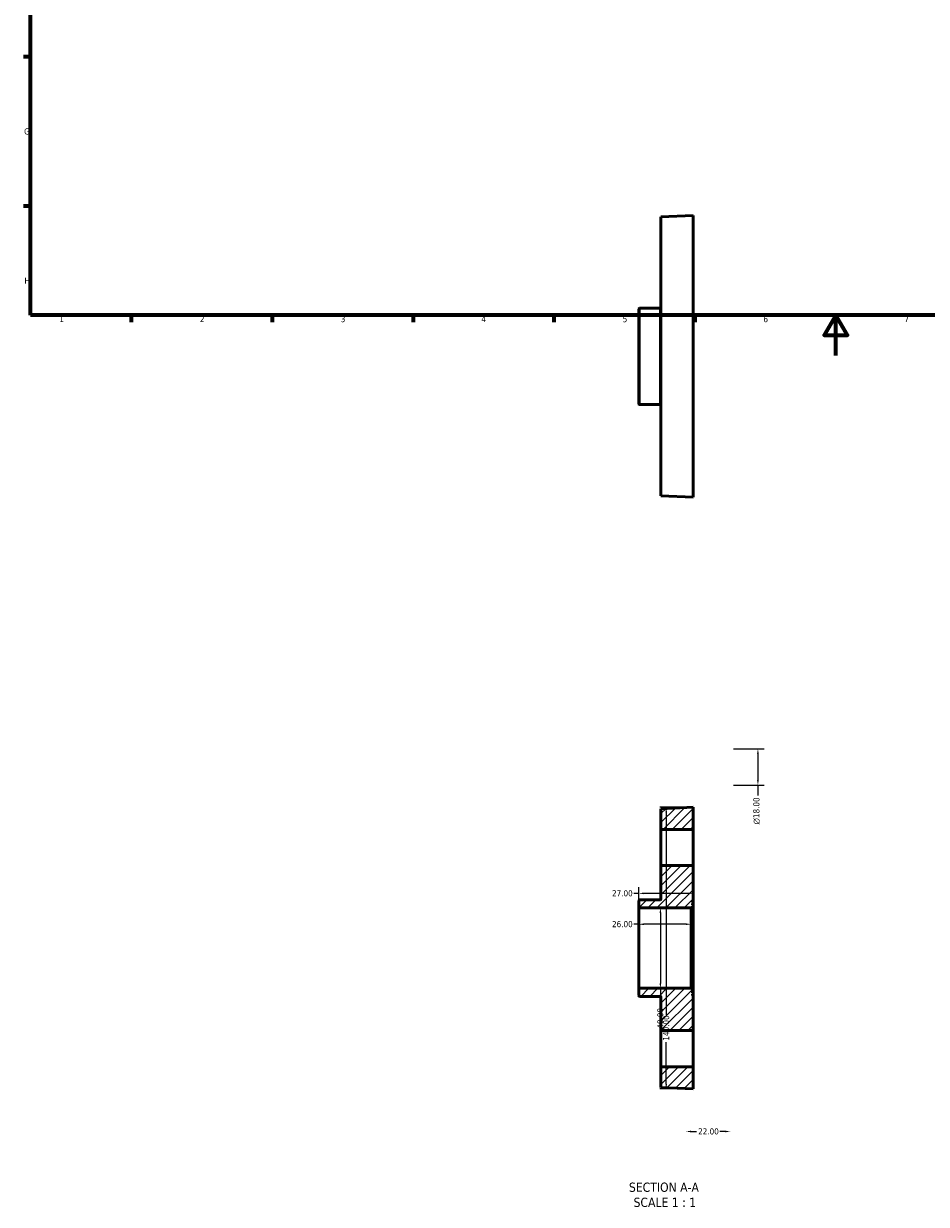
# Model space of a CAD drawing. Header units: millimetres. Extents: x -39 to 901, y -422 to 752.
# Tile 1 of 5: x 17 to 466, y -422 to 165. Entities that reach past the tile are written whole.
import ezdxf

# ---------------------------------------------------------------- set-up
doc = ezdxf.new("R2010")
doc.units = ezdxf.units.MM
for name, color, linetype, lineweight in [('Border (ANSI)', 7, 'Continuous', 70), ('Dimension (ANSI)', 7, 'Continuous', 25), ('Hatch (ANSI)', 7, 'Continuous', 18), ('Symbol (ANSI)', 7, 'Continuous', 25), ('Visible (ANSI)', 7, 'Continuous', 50), ('Visible Narrow (ANSI)', 7, 'Continuous', 35)]:
    doc.layers.add(name, color=color, linetype=linetype, lineweight=lineweight)
doc.styles.add('Label Text (ANSI)', font='tahoma.ttf')
doc.styles.add('Note Text (ANSI)', font='tahoma.ttf')
doc.dimstyles.new('Default - mm (ANSI)', dxfattribs={"dimtxt": 3.048, "dimasz": 2.5, "dimexe": 3.175, "dimexo": 1.6002, "dimgap": 0.8, "dimtad": 0, "dimtoh": 1, "dimrnd": 1e-08, "dimzin": 4, "dimdsep": 46, "dimtxsty": 'Note Text (ANSI)', "dimcen": 0.09, "dimdle": 10, "dimclrd": 256, "dimclre": 256, "dimclrt": 256, "dimadec": 1, "dimazin": 1, "dimtfac": 1, "dimtofl": 0, "dimtmove": 0, "dimatfit": 3, "dimfxl": 1, "dimtolj": 1, "dimtzin": 4, "dimlwd": -1, "dimlwe": -1, "dimarcsym": 0})

# ---------------------------------------------------------------- blocks, each defined once
blk = doc.blocks.new('Borders Default Border')
at = {"layer": 'Border (ANSI)'}
for p, q in [((20, 148.5), (16.55, 148.5)), ((20, 74.25), (16.55, 74.25)), ((70.08, 20), (70.08, 16.55)), ((140.17, 20), (140.17, 16.55)), ((210.25, 20), (210.25, 16.55)), ((280.33, 20), (280.33, 16.55)), ((350.42, 20), (350.42, 16.55))]:
    blk.add_line(p, q, dxfattribs=at)
at = {"layer": 'Border (ANSI)', "flags": 128}
for points in [[(20, 20), (20, 574), (821, 574), (821, 20), (20, 20)], [(420.5, 0), (420.5, 20), (414.73, 10), (426.27, 10), (420.5, 20)]]:
    blk.add_lwpolyline(points, dxfattribs=at)
at = {"layer": 'Border (ANSI)', "char_height": 3.05, "attachment_point": 7, "style": 'Note Text (ANSI)'}
for s, insert in [('G', (16.81, 109.79)), ('H', (16.97, 35.6)), ('1', (34.35, 16.55)), ('2', (104.2, 16.55)), ('3', (174.26, 16.49)), ('4', (244.23, 16.55)), ('5', (314.48, 16.49)), ('6', (384.49, 16.49)), ('7', (454.6, 16.55))]:
    blk.add_mtext(s, dxfattribs=dict(at, insert=insert))
blk = doc.blocks.new('*D7')
at = {"layer": 'Defpoints', "color": 0, "transparency": 16777216}
for p in [(333.27, -274.63), (333.27, -314.63), (333.27, -314.63)]:
    blk.add_point(p, dxfattribs=at)
at = {"layer": 'Dimension (ANSI)', "transparency": 16777216}
for p, q in [((333.27, -277.13), (333.27, -312.13)), ((333.27, -314.63), (333.27, -323.74))]:
    blk.add_line(p, q, dxfattribs=at)
for points in [[(332.85, -277.13), (333.69, -277.13), (333.27, -274.63)], [(332.85, -312.13), (333.69, -312.13), (333.27, -314.63)]]:
    blk.add_solid(points, dxfattribs=at)
at = {"layer": 'Dimension (ANSI)', "transparency": 16777216, "insert": (331.68, -334.71), "char_height": 3.048, "attachment_point": 1, "rotation": 90, "style": 'Note Text (ANSI)'}
blk.add_mtext('\\A1;40.00', dxfattribs=at)
blk = doc.blocks.new('*D8')
at = {"layer": 'Defpoints', "color": 0, "transparency": 16777216}
for p in [(368.03, -195.63), (381.77, -195.63), (368.03, -213.63)]:
    blk.add_point(p, dxfattribs=at)
at = {"layer": 'Dimension (ANSI)', "transparency": 16777216}
for p, q in [((369.63, -195.63), (384.94, -195.63)), ((381.77, -198.13), (381.77, -211.13)), ((369.63, -213.63), (384.94, -213.63)), ((381.77, -213.63), (381.77, -218.83))]:
    blk.add_line(p, q, dxfattribs=at)
for points in [[(381.35, -198.13), (382.18, -198.13), (381.77, -195.63)], [(381.35, -211.13), (382.18, -211.13), (381.77, -213.63)]]:
    blk.add_solid(points, dxfattribs=at)
at = {"layer": 'Dimension (ANSI)', "transparency": 16777216, "insert": (379.47, -233.17), "char_height": 3.048, "attachment_point": 1, "rotation": 90, "style": 'Note Text (ANSI)'}
blk.add_mtext('\\A1;\\fAIGDT|b0|i0;\\H3.0480;\\ln\\fTahoma|b0|i0;\\H3.0480;18.00', dxfattribs=at)
blk = doc.blocks.new('*D9')
at = {"layer": 'Defpoints', "color": 0, "transparency": 16777216}
for p in [(346.03, -384.63), (368.03, -384.63), (368.03, -385.82)]:
    blk.add_point(p, dxfattribs=at)
at = {"layer": 'Dimension (ANSI)', "transparency": 16777216}
for p, q in [((348.53, -385.82), (351.22, -385.82)), ((365.53, -385.82), (362.85, -385.82))]:
    blk.add_line(p, q, dxfattribs=at)
for points in [[(348.53, -385.41), (348.53, -386.24), (346.03, -385.82)], [(365.53, -385.41), (365.53, -386.24), (368.03, -385.82)]]:
    blk.add_solid(points, dxfattribs=at)
at = {"layer": 'Dimension (ANSI)', "transparency": 16777216, "insert": (352.02, -384.24), "char_height": 3.048, "attachment_point": 1, "style": 'Note Text (ANSI)'}
blk.add_mtext('\\A1;22.00', dxfattribs=at)
blk = doc.blocks.new('*D10')
at = {"layer": 'Defpoints', "color": 0, "transparency": 16777216}
for p in [(322.53, -282.78), (322.53, -294.63), (348.53, -294.63)]:
    blk.add_point(p, dxfattribs=at)
at = {"layer": 'Dimension (ANSI)', "transparency": 16777216}
for p, q in [((322.53, -282.78), (320.03, -282.78)), ((346.03, -282.78), (325.03, -282.78))]:
    blk.add_line(p, q, dxfattribs=at)
for points in [[(325.03, -282.36), (325.03, -283.19), (322.53, -282.78)], [(346.03, -282.36), (346.03, -283.19), (348.53, -282.78)]]:
    blk.add_solid(points, dxfattribs=at)
at = {"layer": 'Dimension (ANSI)', "transparency": 16777216, "insert": (309.2, -281.19), "char_height": 3.048, "attachment_point": 1, "style": 'Note Text (ANSI)'}
blk.add_mtext('\\A1;26.00', dxfattribs=at)
blk = doc.blocks.new('*D11')
at = {"layer": 'Defpoints', "color": 0, "transparency": 16777216}
for p in [(349.53, -224.63), (336.16, -364.63), (349.53, -364.63)]:
    blk.add_point(p, dxfattribs=at)
at = {"layer": 'Dimension (ANSI)', "transparency": 16777216}
for p, q in [((347.93, -224.63), (332.99, -224.63)), ((336.16, -227.13), (336.16, -327.79)), ((336.16, -362.13), (336.16, -341.47)), ((347.93, -364.63), (332.99, -364.63))]:
    blk.add_line(p, q, dxfattribs=at)
for points in [[(335.75, -227.13), (336.58, -227.13), (336.16, -224.63)], [(335.75, -362.13), (336.58, -362.13), (336.16, -364.63)]]:
    blk.add_solid(points, dxfattribs=at)
at = {"layer": 'Dimension (ANSI)', "transparency": 16777216, "insert": (334.58, -340.67), "char_height": 3.048, "attachment_point": 1, "rotation": 90, "style": 'Note Text (ANSI)'}
blk.add_mtext('\\A1;140.00', dxfattribs=at)
blk = doc.blocks.new('*D17')
at = {"layer": 'Defpoints', "color": 0, "transparency": 16777216}
for p in [(322.53, -267.44), (322.53, -274.23), (349.53, -275.23)]:
    blk.add_point(p, dxfattribs=at)
at = {"layer": 'Dimension (ANSI)', "transparency": 16777216}
for p, q in [((322.53, -267.44), (320.03, -267.44)), ((322.53, -272.63), (322.53, -264.27)), ((347.03, -267.44), (325.03, -267.44)), ((349.53, -273.63), (349.53, -264.27))]:
    blk.add_line(p, q, dxfattribs=at)
for points in [[(325.03, -267.03), (325.03, -267.86), (322.53, -267.44)], [(347.03, -267.03), (347.03, -267.86), (349.53, -267.44)]]:
    blk.add_solid(points, dxfattribs=at)
at = {"layer": 'Dimension (ANSI)', "transparency": 16777216, "insert": (309.2, -265.86), "char_height": 3.048, "attachment_point": 1, "style": 'Note Text (ANSI)'}
blk.add_mtext('\\A1;27.00', dxfattribs=at)

msp = doc.modelspace()

# ---------------------------------------------------------------- hatches: boundary and pattern name
at = {"layer": 'Hatch (ANSI)'}
h = msp.add_hatch(dxfattribs=at)
h.set_pattern_fill('ANSI31', color=256, scale=25.4, style=0)
h.set_pattern_definition([(45, (0, 0), (-2.245064, 2.245064), [])])
edge = h.paths.add_edge_path()
edge.add_ellipse((322.9312, -274.2259), major_axis=(-0.4, 0), ratio=1, start_angle=0, end_angle=90)
edge.add_line((322.9312, -274.6259), (348.5312, -274.6259))
edge.add_line((348.5312, -274.6259), (348.5312, -275.6259))
edge.add_line((348.5312, -275.6259), (349.1312, -275.6259))
edge.add_ellipse((349.1312, -275.2259), major_axis=(0, -0.4), ratio=1, start_angle=0, end_angle=90)
edge.add_line((349.5312, -275.2259), (349.5312, -274.5259))
edge.add_line((349.5312, -274.5259), (349.2512, -274.5259))
edge.add_line((349.2512, -274.5259), (349.2512, -273.8259))
edge.add_line((349.2512, -273.8259), (349.5312, -273.8259))
edge.add_line((349.5312, -273.8259), (349.5312, -273.1259))
edge.add_line((349.5312, -273.1259), (349.2512, -273.1259))
edge.add_line((349.2512, -273.1259), (349.2512, -272.4259))
edge.add_line((349.2512, -272.4259), (349.5312, -272.4259))
edge.add_line((349.5312, -272.4259), (349.5312, -271.7259))
edge.add_line((349.5312, -271.7259), (349.2512, -271.7259))
edge.add_line((349.2512, -271.7259), (349.2512, -271.0259))
edge.add_line((349.2512, -271.0259), (349.5312, -271.0259))
edge.add_line((349.5312, -271.0259), (349.5312, -253.6259))
edge.add_line((349.5312, -253.6259), (333.5312, -253.6259))
edge.add_line((333.5312, -253.6259), (333.5312, -270.2259))
edge.add_ellipse((333.1312, -270.2259), major_axis=(0.4, 0), ratio=1, start_angle=270, end_angle=360, ccw=False)
edge.add_line((333.1312, -270.6259), (322.9312, -270.6259))
edge.add_ellipse((322.9312, -271.0259), major_axis=(0, 0.4), ratio=1, start_angle=0, end_angle=90)
edge.add_line((322.5312, -271.0259), (322.5312, -274.2259))
edge = h.paths.add_edge_path()
edge.add_ellipse((322.9312, -315.0259), major_axis=(0, 0.4), ratio=1, start_angle=0, end_angle=90)
edge.add_line((322.5312, -315.0259), (322.5312, -318.2259))
edge.add_ellipse((322.9312, -318.2259), major_axis=(-0.4, 0), ratio=1, start_angle=0, end_angle=90)
edge.add_line((322.9312, -318.6259), (333.1312, -318.6259))
edge.add_ellipse((333.1312, -319.0259), major_axis=(0, 0.4), ratio=1, start_angle=270, end_angle=360, ccw=False)
edge.add_line((333.5312, -319.0259), (333.5312, -335.6259))
edge.add_line((333.5312, -335.6259), (349.5312, -335.6259))
edge.add_line((349.5312, -335.6259), (349.5312, -318.2259))
edge.add_line((349.5312, -318.2259), (349.2512, -318.2259))
edge.add_line((349.2512, -318.2259), (349.2512, -317.5259))
edge.add_line((349.2512, -317.5259), (349.5312, -317.5259))
edge.add_line((349.5312, -317.5259), (349.5312, -316.8259))
edge.add_line((349.5312, -316.8259), (349.2512, -316.8259))
edge.add_line((349.2512, -316.8259), (349.2512, -316.1259))
edge.add_line((349.2512, -316.1259), (349.5312, -316.1259))
edge.add_line((349.5312, -316.1259), (349.5312, -315.4259))
edge.add_line((349.5312, -315.4259), (349.2512, -315.4259))
edge.add_line((349.2512, -315.4259), (349.2512, -314.7259))
edge.add_line((349.2512, -314.7259), (349.5312, -314.7259))
edge.add_line((349.5312, -314.7259), (349.5312, -314.0259))
edge.add_ellipse((349.1312, -314.0259), major_axis=(0.4, 0), ratio=1, start_angle=0, end_angle=90)
edge.add_line((349.1312, -313.6259), (348.5312, -313.6259))
edge.add_line((348.5312, -313.6259), (348.5312, -314.6259))
edge.add_line((348.5312, -314.6259), (322.9312, -314.6259))
h.paths.add_polyline_path([(333.5312, -225.3259), (333.5312, -235.6259), (349.5312, -235.6259), (349.5312, -224.6259)])
h.paths.add_polyline_path([(333.5312, -353.6259), (333.5312, -363.9259), (349.5312, -364.6259), (349.5312, -353.6259)])

# ---------------------------------------------------------------- linework, layer by layer
at = {"layer": 'Visible (ANSI)'}
for p, q in [((333.5312, 68.8288), (349.5312, 69.5288)), ((333.5312, 68.8288), (333.5312, -69.7712)), ((349.5312, 69.5288), (349.5312, -70.4712)), ((333.1312, 23.5288), (322.9312, 23.5288)), ((322.5312, -24.0712), (322.5312, 23.1288)), ((333.1312, -24.4712), (322.9312, -24.4712)), ((333.5312, -69.7712), (349.5312, -70.4712)), ((349.5312, -224.6259), (333.5312, -225.3259)), ((333.5312, -225.3259), (333.5312, -235.6259)), ((349.5312, -235.6259), (349.5312, -224.6259)), ((333.5312, -235.6259), (349.5312, -235.6259)), ((333.5312, -253.6259), (333.5312, -235.6259)), ((349.5312, -235.6259), (349.5312, -253.6259)), ((349.5312, -253.6259), (333.5312, -253.6259)), ((333.5312, -253.6259), (333.5312, -270.2259)), ((349.5312, -271.0259), (349.5312, -253.6259)), ((322.5312, -271.0259), (322.5312, -274.2259)), ((322.5312, -274.2259), (322.5312, -315.0259)), ((333.1312, -270.6259), (322.9312, -270.6259)), ((322.9312, -274.6259), (348.5312, -274.6259)), ((348.5312, -274.6259), (348.5312, -275.6259)), ((348.5312, -275.6259), (349.1312, -275.6259)), ((348.5312, -275.6259), (348.5312, -313.6259)), ((349.2512, -271.7259), (349.2512, -271.0259)), ((349.2512, -271.0259), (349.5312, -271.0259)), ((349.5312, -271.7259), (349.2512, -271.7259)), ((349.2512, -273.1259), (349.2512, -272.4259)), ((349.2512, -272.4259), (349.5312, -272.4259)), ((349.5312, -273.1259), (349.2512, -273.1259)), ((349.2512, -274.5259), (349.2512, -273.8259)), ((349.2512, -273.8259), (349.5312, -273.8259)), ((349.5312, -274.5259), (349.2512, -274.5259)), ((349.5312, -271.0259), (349.5312, -271.7259)), ((349.5312, -272.4259), (349.5312, -271.7259)), ((349.5312, -272.4259), (349.5312, -273.1259)), ((349.5312, -273.8259), (349.5312, -273.1259)), ((349.5312, -273.8259), (349.5312, -274.5259)), ((349.5312, -275.2259), (349.5312, -274.5259)), ((349.5312, -314.0259), (349.5312, -275.2259)), ((322.5312, -315.0259), (322.5312, -318.2259)), ((348.5312, -314.6259), (322.9312, -314.6259)), ((349.1312, -313.6259), (348.5312, -313.6259)), ((348.5312, -313.6259), (348.5312, -314.6259)), ((349.2512, -315.4259), (349.2512, -314.7259)), ((349.2512, -314.7259), (349.5312, -314.7259)), ((349.5312, -315.4259), (349.2512, -315.4259)), ((349.2512, -316.8259), (349.2512, -316.1259)), ((349.2512, -316.1259), (349.5312, -316.1259)), ((349.5312, -316.8259), (349.2512, -316.8259)), ((349.5312, -314.7259), (349.5312, -314.0259)), ((349.5312, -314.7259), (349.5312, -315.4259)), ((349.5312, -316.1259), (349.5312, -315.4259)), ((349.5312, -316.1259), (349.5312, -316.8259)), ((349.5312, -317.5259), (349.5312, -316.8259)), ((322.9312, -318.6259), (333.1312, -318.6259)), ((333.5312, -319.0259), (333.5312, -335.6259)), ((349.2512, -318.2259), (349.2512, -317.5259)), ((349.2512, -317.5259), (349.5312, -317.5259)), ((349.5312, -318.2259), (349.2512, -318.2259)), ((349.5312, -317.5259), (349.5312, -318.2259)), ((349.5312, -335.6259), (349.5312, -318.2259)), ((333.5312, -335.6259), (349.5312, -335.6259)), ((333.5312, -353.6259), (333.5312, -335.6259)), ((349.5312, -335.6259), (349.5312, -353.6259)), ((333.5312, -353.6259), (333.5312, -363.9259)), ((349.5312, -353.6259), (333.5312, -353.6259)), ((349.5312, -364.6259), (349.5312, -353.6259)), ((333.5312, -363.9259), (349.5312, -364.6259))]:
    msp.add_line(p, q, dxfattribs=at)
for centre, start, end in [((322.9312, 23.1288), 90, 180), ((333.1312, 23.9288), 270, 0), ((322.9312, -24.0712), 180, 270), ((333.1312, -24.8712), 0, 90), ((322.9312, -271.0259), 90, 180), ((322.9312, -274.2259), 180, 270), ((333.1312, -270.2259), 270, 0), ((349.1312, -275.2259), 270, 0), ((322.9312, -315.0259), 90, 180), ((349.1312, -314.0259), 0, 90), ((322.9312, -318.2259), 180, 270), ((333.1312, -319.0259), 0, 90)]:
    msp.add_arc(centre, 0.4, start, end, dxfattribs=at)
at = {"layer": 'Visible Narrow (ANSI)'}
for p, q in [((322.9312, 23.2333), (322.9312, -24.1757)), ((333.1312, -24.1757), (333.1312, 23.2333))]:
    msp.add_line(p, q, dxfattribs=at)

# ---------------------------------------------------------------- block references
msp.add_blockref('Borders Default Border', (0, 0))

# ---------------------------------------------------------------- texts
at = {"layer": 'Symbol (ANSI)', "char_height": 4.572, "attachment_point": 7, "style": 'Label Text (ANSI)'}
for s, insert in [('SECTION A-A', (317.6068, -415.8905)), ('SCALE 1 : 1', (319.9261, -423.4034))]:
    msp.add_mtext(s, dxfattribs=dict(at, insert=insert))

# ---------------------------------------------------------------- dimensions: what is measured, and where the dimension line sits
at = {"layer": 'Dimension (ANSI)'}
dim = msp.add_linear_dim(base=(381.7655, -195.6259), p1=(368.0312, -213.6259), p2=(368.0312, -195.6259), angle=90, text='\\fAIGDT|b0|i0;\\H3.0480;\\ln\\fTahoma|b0|i0;\\H3.0480;<>', dimstyle='Default - mm (ANSI)', override={"dimtoh": 0, "dimdec": 2, "dimtp": 0, "dimtm": 0, "dimtdec": 2, "dimatfit": 2}, dxfattribs=at)
dim.commit()
dim.dimension.update_dxf_attribs({"geometry": '*D8', "text_midpoint": (381.7655, -226.4016), "dimtype": 160})
for base, p1, p2, angle, override, picture, middle in [((336.1618, -364.6259), (349.5312, -224.6259), (349.5312, -364.6259), 90, {"dimtoh": 0, "dimdec": 2, "dimtp": 0, "dimtm": 0, "dimtdec": 2, "dimatfit": 1}, '*D11', (336.1618, -334.6259)), ((322.5312, -267.4437), (349.5312, -275.2259), (322.5312, -274.2259), 180, {"dimtoh": 0, "dimdec": 2, "dimtp": 0, "dimtm": 0, "dimtdec": 2, "dimatfit": 2}, '*D17', (314.216, -267.4437)), ((333.2695, -314.6259), (333.2695, -274.6259), (333.2695, -314.6259), 270, {"dimtoh": 0, "dimdec": 2, "dimse1": 1, "dimse2": 1, "dimtp": 0, "dimtm": 0, "dimtdec": 2, "dimatfit": 2}, '*D7', (333.2695, -329.6259)), ((368.0312, -385.8246), (346.0312, -384.6259), (368.0312, -384.6259), 180, {"dimtoh": 0, "dimdec": 2, "dimse1": 1, "dimse2": 1, "dimtp": 0, "dimtm": 0, "dimtdec": 2, "dimatfit": 1}, '*D9', (357.0312, -385.8246))]:
    dim = msp.add_linear_dim(base=base, p1=p1, p2=p2, angle=angle, dimstyle='Default - mm (ANSI)', override=override, dxfattribs=at)
    dim.commit()
    dim.dimension.update_dxf_attribs({"geometry": picture, "text_midpoint": middle, "dimtype": 160})
dim = msp.add_linear_dim(base=(322.5312, -282.7756), p1=(348.5312, -294.6259), p2=(322.5312, -294.6259), dimstyle='Default - mm (ANSI)', override={"dimtoh": 0, "dimdec": 2, "dimse1": 1, "dimse2": 1, "dimtp": 0, "dimtm": 0, "dimtdec": 2, "dimatfit": 2}, dxfattribs=at)
dim.commit()
dim.dimension.update_dxf_attribs({"geometry": '*D10', "text_midpoint": (314.216, -282.7756), "dimtype": 160})

doc.saveas('drawing.dxf')
